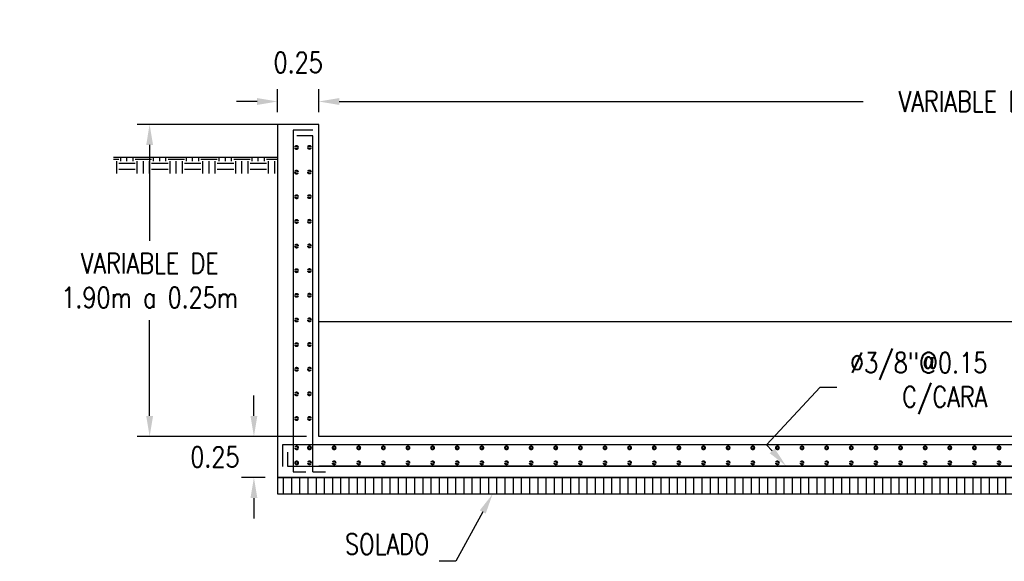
# Model space of a CAD drawing. Header units: metres. Extents: x 719936 to 720643, y 9143565 to 9144018.
# Tile 46 of 56: x 720577.23 to 720583.22, y 9143920.05 to 9143923.35. Entities that reach past the tile are written whole.
import ezdxf
from ezdxf import colors
from ezdxf.entities.mleader import LeaderData, LeaderLine
from ezdxf.math import Vec2, Vec3

# ---------------------------------------------------------------- set-up
doc = ezdxf.new("R2010")
doc.units = ezdxf.units.M
for name, color, linetype in [('2MURO', 2, 'Continuous'), ('AIR.A3_NOTAS', 7, 'Continuous'), ('Layer1 (.05)', 8, 'Continuous'), ('Layer2 (.10)', 1, 'Continuous'), ('TEXTOS', 7, 'Continuous')]:
    doc.layers.add(name, color=color, linetype=linetype)
doc.layers.add('punto 01', color=4, linetype='Continuous', lineweight=5)
doc.styles.add('AIR-Simplex.(0.80)', font='simplex.shx', dxfattribs={"width": 0.8})
doc.dimstyles.new('AIR-100 (A3)_HORIZ', dxfattribs={"dimscale": 0.1, "dimtxt": 1.25, "dimasz": 1.25, "dimexe": 0.75, "dimexo": 0.75, "dimgap": 0.75, "dimtad": 0, "dimtih": 1, "dimtoh": 1, "dimzin": 1, "dimdsep": 46, "dimtxsty": 'AIR-Simplex.(0.80)', "dimcen": 0.75, "dimdle": 1.5, "dimclrd": 1, "dimclre": 1, "dimclrt": 7, "dimadec": 0, "dimazin": 0, "dimtfac": 1, "dimtofl": 0, "dimtmove": 2, "dimatfit": 3, "dimfxl": 1.5, "dimtolj": 1, "dimtzin": 1, "dimarcsym": 0})

# ---------------------------------------------------------------- blocks, each defined once
blk = doc.blocks.new('*U249')
at = {"layer": 'punto 01', "color": 2, "const_width": 0.0125}
blk.add_lwpolyline([(0.0088, 0, 1), (-0.0088, 0, 1)], format="xyb", close=True, dxfattribs=at)
blk = doc.blocks.new('*U250')
at = {"layer": '2MURO', "color": 0, "linetype": 'ByBlock', "lineweight": -2, "transparency": 16777216}
for p in [(0, 1.65), (0, 1.5), (0, 1.35), (0, 1.2), (0, 1.05), (0, 0.9), (0, 0.75), (0, 0.6), (0, 0.45), (0, 0.3), (0, 0.15), (0, 0)]:
    blk.add_blockref('*U249', p, dxfattribs=at)
blk = doc.blocks.new('*U252')
at = {"layer": 'punto 01', "color": 2, "const_width": 0.0125}
blk.add_lwpolyline([(0.0088, 0, 1), (-0.0088, 0, 1)], format="xyb", close=True, dxfattribs=at)
blk = doc.blocks.new('*U251')
at = {"layer": '2MURO', "color": 0, "linetype": 'ByBlock', "lineweight": -2, "transparency": 16777216}
for p in [(0, 1.65), (0, 1.5), (0, 1.35), (0, 1.2), (0, 1.05), (0, 0.9), (0, 0.75), (0, 0.6), (0, 0.45), (0, 0.3), (0, 0.15), (0, 0)]:
    blk.add_blockref('*U252', p, dxfattribs=at)
blk = doc.blocks.new('*U254')
at = {"layer": 'punto 01', "color": 2, "const_width": 0.0125}
blk.add_lwpolyline([(0.0088, 0, 1), (-0.0088, 0, 1)], format="xyb", close=True, dxfattribs=at)
blk = doc.blocks.new('*U253')
at = {"layer": '2MURO', "color": 0, "linetype": 'ByBlock', "lineweight": -2, "transparency": 16777216}
blk.add_blockref('*U254', (0, 0), dxfattribs=at)
blk = doc.blocks.new('*U256')
at = {"layer": 'punto 01', "color": 2, "const_width": 0.0125}
blk.add_lwpolyline([(0.0088, 0, 1), (-0.0088, 0, 1)], format="xyb", close=True, dxfattribs=at)
blk = doc.blocks.new('*U255')
at = {"layer": '2MURO', "color": 0, "linetype": 'ByBlock', "lineweight": -2, "transparency": 16777216}
blk.add_blockref('*U256', (0, 0), dxfattribs=at)
blk = doc.blocks.new('*U522')
at = {"layer": 'punto 01', "color": 2, "const_width": 0.0125}
blk.add_lwpolyline([(0.0088, 0, 1), (-0.0088, 0, 1)], format="xyb", close=True, dxfattribs=at)
blk = doc.blocks.new('*U257')
at = {"layer": '2MURO', "color": 0, "linetype": 'ByBlock', "lineweight": -2, "transparency": 16777216}
blk.add_blockref('*U522', (0, 0), dxfattribs=at)
blk = doc.blocks.new('*U524')
at = {"layer": 'punto 01', "color": 2, "const_width": 0.0125}
blk.add_lwpolyline([(0.0088, 0, 1), (-0.0088, 0, 1)], format="xyb", close=True, dxfattribs=at)
blk = doc.blocks.new('*U523')
at = {"layer": '2MURO', "color": 0, "linetype": 'ByBlock', "lineweight": -2, "transparency": 16777216}
blk.add_blockref('*U524', (0, 0), dxfattribs=at)
blk = doc.blocks.new('*D566')
at = {"layer": 'Defpoints', "color": 0, "transparency": 16777216}
for p in [(720579.048, 9143922.8506), (720578.798, 9143922.7114), (720579.048, 9143922.7114)]:
    blk.add_point(p, dxfattribs=at)
at = {"layer": 'Layer1 (.05)', "color": 1, "lineweight": -2, "transparency": 16777216}
for p, q in [((720578.798, 9143922.7864), (720578.798, 9143922.9256)), ((720579.048, 9143922.7864), (720579.048, 9143922.9256)), ((720578.673, 9143922.8506), (720578.548, 9143922.8506)), ((720579.173, 9143922.8506), (720579.298, 9143922.8506))]:
    blk.add_line(p, q, dxfattribs=at)
at = {"layer": 'Layer1 (.05)', "color": 1, "transparency": 16777216}
for points in [[(720578.673, 9143922.8714), (720578.673, 9143922.8297), (720578.798, 9143922.8506)], [(720579.173, 9143922.8714), (720579.173, 9143922.8297), (720579.048, 9143922.8506)]]:
    blk.add_solid(points, dxfattribs=at)
at = {"layer": 'Layer1 (.05)', "color": 7, "transparency": 16777216, "insert": (720578.923, 9143923.0881), "char_height": 0.125, "attachment_point": 5, "style": 'AIR-Simplex.(0.80)'}
blk.add_mtext('\\A1;0.25', dxfattribs=at)
blk = doc.blocks.new('*D567')
at = {"layer": 'Defpoints', "color": 0, "transparency": 16777216}
for p in [(720588.048, 9143922.8506), (720579.048, 9143922.7114), (720588.048, 9143922.7114)]:
    blk.add_point(p, dxfattribs=at)
at = {"layer": 'Layer1 (.05)', "color": 1, "lineweight": -2, "transparency": 16777216}
for p, q in [((720579.048, 9143922.7864), (720579.048, 9143922.9256)), ((720588.048, 9143922.7864), (720588.048, 9143922.9256)), ((720579.173, 9143922.8506), (720582.3635, 9143922.8506)), ((720587.923, 9143922.8506), (720584.7326, 9143922.8506))]:
    blk.add_line(p, q, dxfattribs=at)
at = {"layer": 'Layer1 (.05)', "color": 1, "transparency": 16777216}
for points in [[(720579.173, 9143922.8714), (720579.173, 9143922.8297), (720579.048, 9143922.8506)], [(720587.923, 9143922.8714), (720587.923, 9143922.8297), (720588.048, 9143922.8506)]]:
    blk.add_solid(points, dxfattribs=at)
at = {"layer": 'Layer1 (.05)', "color": 7, "transparency": 16777216, "insert": (720583.548, 9143922.8506), "char_height": 0.125, "attachment_point": 5, "style": 'AIR-Simplex.(0.80)'}
blk.add_mtext('\\A1;VARIABLE DE 8.00 A 12.00m', dxfattribs=at)
blk = doc.blocks.new('*D569')
at = {"layer": 'Defpoints', "color": 0, "transparency": 16777216}
for p in [(720579.048, 9143922.7114), (720578.0184, 9143920.8114), (720579.048, 9143920.8114)]:
    blk.add_point(p, dxfattribs=at)
at = {"layer": 'Layer1 (.05)', "color": 1, "lineweight": -2, "transparency": 16777216}
for p, q in [((720578.973, 9143922.7114), (720577.9434, 9143922.7114)), ((720578.0184, 9143922.5864), (720578.0184, 9143922.003)), ((720578.0184, 9143920.9364), (720578.0184, 9143921.5197)), ((720578.973, 9143920.8114), (720577.9434, 9143920.8114))]:
    blk.add_line(p, q, dxfattribs=at)
at = {"layer": 'Layer1 (.05)', "color": 1, "transparency": 16777216}
for points in [[(720577.9976, 9143922.5864), (720578.0392, 9143922.5864), (720578.0184, 9143922.7114)], [(720577.9976, 9143920.9364), (720578.0392, 9143920.9364), (720578.0184, 9143920.8114)]]:
    blk.add_solid(points, dxfattribs=at)
at = {"layer": 'Layer1 (.05)', "color": 7, "transparency": 16777216, "insert": (720578.0184, 9143921.7614), "char_height": 0.125, "width": 1.58284, "attachment_point": 5, "style": 'AIR-Simplex.(0.80)'}
blk.add_mtext('\\A1;VARIABLE DE \\P1.90m a 0.25m', dxfattribs=at)
blk = doc.blocks.new('*D570')
at = {"layer": 'Defpoints', "color": 0, "transparency": 16777216}
for p in [(720578.798, 9143920.8114), (720578.6535, 9143920.5614), (720578.798, 9143920.5614)]:
    blk.add_point(p, dxfattribs=at)
at = {"layer": 'Layer1 (.05)', "color": 1, "lineweight": -2, "transparency": 16777216}
for p, q in [((720578.6535, 9143920.9364), (720578.6535, 9143921.0614)), ((720578.723, 9143920.8114), (720578.5785, 9143920.8114)), ((720578.723, 9143920.5614), (720578.5785, 9143920.5614)), ((720578.6535, 9143920.4364), (720578.6535, 9143920.3114))]:
    blk.add_line(p, q, dxfattribs=at)
at = {"layer": 'Layer1 (.05)', "color": 1, "transparency": 16777216}
for points in [[(720578.6327, 9143920.9364), (720578.6743, 9143920.9364), (720578.6535, 9143920.8114)], [(720578.6327, 9143920.4364), (720578.6743, 9143920.4364), (720578.6535, 9143920.5614)]]:
    blk.add_solid(points, dxfattribs=at)
at = {"layer": 'Layer1 (.05)', "color": 7, "transparency": 16777216, "insert": (720578.416, 9143920.6864), "char_height": 0.125, "attachment_point": 5, "style": 'AIR-Simplex.(0.80)'}
blk.add_mtext('\\A1;0.25', dxfattribs=at)
blk = doc.blocks.new('*U530')
at = {"layer": 'punto 01', "color": 2, "const_width": 0.0125}
blk.add_lwpolyline([(0.0088, 0, 1), (-0.0088, 0, 1)], format="xyb", close=True, dxfattribs=at)
blk = doc.blocks.new('*U529')
at = {"layer": '2MURO', "color": 0, "linetype": 'ByBlock', "lineweight": -2, "transparency": 16777216}
blk.add_blockref('*U530', (0, 0), dxfattribs=at)
blk = doc.blocks.new('*U532')
at = {"layer": 'punto 01', "color": 2, "const_width": 0.0125}
blk.add_lwpolyline([(0.0088, 0, 1), (-0.0088, 0, 1)], format="xyb", close=True, dxfattribs=at)
blk = doc.blocks.new('*U531')
at = {"layer": '2MURO', "color": 0, "linetype": 'ByBlock', "lineweight": -2, "transparency": 16777216}
blk.add_blockref('*U532', (0, 0), dxfattribs=at)
blk = doc.blocks.new('*U534')
at = {"layer": 'punto 01', "color": 2, "const_width": 0.0125}
blk.add_lwpolyline([(0.0088, 0, 1), (-0.0088, 0, 1)], format="xyb", close=True, dxfattribs=at)
blk = doc.blocks.new('*U533')
at = {"layer": '2MURO', "color": 0, "linetype": 'ByBlock', "lineweight": -2, "transparency": 16777216}
blk.add_blockref('*U534', (0, 0), dxfattribs=at)
blk = doc.blocks.new('*U536')
at = {"layer": 'punto 01', "color": 2, "const_width": 0.0125}
blk.add_lwpolyline([(0.0088, 0, 1), (-0.0088, 0, 1)], format="xyb", close=True, dxfattribs=at)
blk = doc.blocks.new('*U535')
at = {"layer": '2MURO', "color": 0, "linetype": 'ByBlock', "lineweight": -2, "transparency": 16777216}
blk.add_blockref('*U536', (0, 0), dxfattribs=at)
blk = doc.blocks.new('*U538')
at = {"layer": 'punto 01', "color": 2, "const_width": 0.0125}
blk.add_lwpolyline([(0.0088, 0, 1), (-0.0088, 0, 1)], format="xyb", close=True, dxfattribs=at)
blk = doc.blocks.new('*U537')
at = {"layer": '2MURO', "color": 0, "linetype": 'ByBlock', "lineweight": -2, "transparency": 16777216}
blk.add_blockref('*U538', (0, 0), dxfattribs=at)
blk = doc.blocks.new('*U540')
at = {"layer": 'punto 01', "color": 2, "const_width": 0.0125}
blk.add_lwpolyline([(0.0088, 0, 1), (-0.0088, 0, 1)], format="xyb", close=True, dxfattribs=at)
blk = doc.blocks.new('*U539')
at = {"layer": '2MURO', "color": 0, "linetype": 'ByBlock', "lineweight": -2, "transparency": 16777216}
blk.add_blockref('*U540', (0, 0), dxfattribs=at)
blk = doc.blocks.new('*U542')
at = {"layer": 'punto 01', "color": 2, "const_width": 0.0125}
blk.add_lwpolyline([(0.0088, 0, 1), (-0.0088, 0, 1)], format="xyb", close=True, dxfattribs=at)
blk = doc.blocks.new('*U541')
at = {"layer": '2MURO', "color": 0, "linetype": 'ByBlock', "lineweight": -2, "transparency": 16777216}
blk.add_blockref('*U542', (0, 0), dxfattribs=at)
blk = doc.blocks.new('*U544')
at = {"layer": 'punto 01', "color": 2, "const_width": 0.0125}
blk.add_lwpolyline([(0.0088, 0, 1), (-0.0088, 0, 1)], format="xyb", close=True, dxfattribs=at)
blk = doc.blocks.new('*U543')
at = {"layer": '2MURO', "color": 0, "linetype": 'ByBlock', "lineweight": -2, "transparency": 16777216}
blk.add_blockref('*U544', (0, 0), dxfattribs=at)
blk = doc.blocks.new('*U546')
at = {"layer": 'punto 01', "color": 2, "const_width": 0.0125}
blk.add_lwpolyline([(0.0088, 0, 1), (-0.0088, 0, 1)], format="xyb", close=True, dxfattribs=at)
blk = doc.blocks.new('*U545')
at = {"layer": '2MURO', "color": 0, "linetype": 'ByBlock', "lineweight": -2, "transparency": 16777216}
blk.add_blockref('*U546', (0, 0), dxfattribs=at)
blk = doc.blocks.new('*U548')
at = {"layer": 'punto 01', "color": 2, "const_width": 0.0125}
blk.add_lwpolyline([(0.0088, 0, 1), (-0.0088, 0, 1)], format="xyb", close=True, dxfattribs=at)
blk = doc.blocks.new('*U547')
at = {"layer": '2MURO', "color": 0, "linetype": 'ByBlock', "lineweight": -2, "transparency": 16777216}
blk.add_blockref('*U548', (0, 0), dxfattribs=at)
blk = doc.blocks.new('*U550')
at = {"layer": 'punto 01', "color": 2, "const_width": 0.0125}
blk.add_lwpolyline([(0.0088, 0, 1), (-0.0088, 0, 1)], format="xyb", close=True, dxfattribs=at)
blk = doc.blocks.new('*U549')
at = {"layer": '2MURO', "color": 0, "linetype": 'ByBlock', "lineweight": -2, "transparency": 16777216}
blk.add_blockref('*U550', (0, 0), dxfattribs=at)
blk = doc.blocks.new('*U552')
at = {"layer": 'punto 01', "color": 2, "const_width": 0.0125}
blk.add_lwpolyline([(0.0088, 0, 1), (-0.0088, 0, 1)], format="xyb", close=True, dxfattribs=at)
blk = doc.blocks.new('*U551')
at = {"layer": '2MURO', "color": 0, "linetype": 'ByBlock', "lineweight": -2, "transparency": 16777216}
blk.add_blockref('*U552', (0, 0), dxfattribs=at)
blk = doc.blocks.new('*U554')
at = {"layer": 'punto 01', "color": 2, "const_width": 0.0125}
blk.add_lwpolyline([(0.0088, 0, 1), (-0.0088, 0, 1)], format="xyb", close=True, dxfattribs=at)
blk = doc.blocks.new('*U553')
at = {"layer": '2MURO', "color": 0, "linetype": 'ByBlock', "lineweight": -2, "transparency": 16777216}
blk.add_blockref('*U554', (0, 0), dxfattribs=at)
blk = doc.blocks.new('*U556')
at = {"layer": 'punto 01', "color": 2, "const_width": 0.0125}
blk.add_lwpolyline([(0.0088, 0, 1), (-0.0088, 0, 1)], format="xyb", close=True, dxfattribs=at)
blk = doc.blocks.new('*U555')
at = {"layer": '2MURO', "color": 0, "linetype": 'ByBlock', "lineweight": -2, "transparency": 16777216}
blk.add_blockref('*U556', (0, 0), dxfattribs=at)
blk = doc.blocks.new('*U558')
at = {"layer": 'punto 01', "color": 2, "const_width": 0.0125}
blk.add_lwpolyline([(0.0088, 0, 1), (-0.0088, 0, 1)], format="xyb", close=True, dxfattribs=at)
blk = doc.blocks.new('*U557')
at = {"layer": '2MURO', "color": 0, "linetype": 'ByBlock', "lineweight": -2, "transparency": 16777216}
blk.add_blockref('*U558', (0, 0), dxfattribs=at)
blk = doc.blocks.new('*U560')
at = {"layer": 'punto 01', "color": 2, "const_width": 0.0125}
blk.add_lwpolyline([(0.0088, 0, 1), (-0.0088, 0, 1)], format="xyb", close=True, dxfattribs=at)
blk = doc.blocks.new('*U559')
at = {"layer": '2MURO', "color": 0, "linetype": 'ByBlock', "lineweight": -2, "transparency": 16777216}
blk.add_blockref('*U560', (0, 0), dxfattribs=at)
blk = doc.blocks.new('*U345')
at = {"layer": 'punto 01', "color": 2, "const_width": 0.0125}
blk.add_lwpolyline([(0.0088, 0, 1), (-0.0088, 0, 1)], format="xyb", close=True, dxfattribs=at)
blk = doc.blocks.new('*U344')
at = {"layer": '2MURO', "color": 0, "linetype": 'ByBlock', "lineweight": -2, "transparency": 16777216}
blk.add_blockref('*U345', (0, 0), dxfattribs=at)
blk = doc.blocks.new('*U347')
at = {"layer": 'punto 01', "color": 2, "const_width": 0.0125}
blk.add_lwpolyline([(0.0088, 0, 1), (-0.0088, 0, 1)], format="xyb", close=True, dxfattribs=at)
blk = doc.blocks.new('*U346')
at = {"layer": '2MURO', "color": 0, "linetype": 'ByBlock', "lineweight": -2, "transparency": 16777216}
blk.add_blockref('*U347', (0, 0), dxfattribs=at)
blk = doc.blocks.new('*U349')
at = {"layer": 'punto 01', "color": 2, "const_width": 0.0125}
blk.add_lwpolyline([(0.0088, 0, 1), (-0.0088, 0, 1)], format="xyb", close=True, dxfattribs=at)
blk = doc.blocks.new('*U348')
at = {"layer": '2MURO', "color": 0, "linetype": 'ByBlock', "lineweight": -2, "transparency": 16777216}
blk.add_blockref('*U349', (0, 0), dxfattribs=at)
blk = doc.blocks.new('*U351')
at = {"layer": 'punto 01', "color": 2, "const_width": 0.0125}
blk.add_lwpolyline([(0.0088, 0, 1), (-0.0088, 0, 1)], format="xyb", close=True, dxfattribs=at)
blk = doc.blocks.new('*U350')
at = {"layer": '2MURO', "color": 0, "linetype": 'ByBlock', "lineweight": -2, "transparency": 16777216}
blk.add_blockref('*U351', (0, 0), dxfattribs=at)
blk = doc.blocks.new('*U353')
at = {"layer": 'punto 01', "color": 2, "const_width": 0.0125}
blk.add_lwpolyline([(0.0088, 0, 1), (-0.0088, 0, 1)], format="xyb", close=True, dxfattribs=at)
blk = doc.blocks.new('*U352')
at = {"layer": '2MURO', "color": 0, "linetype": 'ByBlock', "lineweight": -2, "transparency": 16777216}
blk.add_blockref('*U353', (0, 0), dxfattribs=at)
blk = doc.blocks.new('*U355')
at = {"layer": 'punto 01', "color": 2, "const_width": 0.0125}
blk.add_lwpolyline([(0.0088, 0, 1), (-0.0088, 0, 1)], format="xyb", close=True, dxfattribs=at)
blk = doc.blocks.new('*U354')
at = {"layer": '2MURO', "color": 0, "linetype": 'ByBlock', "lineweight": -2, "transparency": 16777216}
blk.add_blockref('*U355', (0, 0), dxfattribs=at)
blk = doc.blocks.new('*U357')
at = {"layer": 'punto 01', "color": 2, "const_width": 0.0125}
blk.add_lwpolyline([(0.0088, 0, 1), (-0.0088, 0, 1)], format="xyb", close=True, dxfattribs=at)
blk = doc.blocks.new('*U356')
at = {"layer": '2MURO', "color": 0, "linetype": 'ByBlock', "lineweight": -2, "transparency": 16777216}
blk.add_blockref('*U357', (0, 0), dxfattribs=at)
blk = doc.blocks.new('*U359')
at = {"layer": 'punto 01', "color": 2, "const_width": 0.0125}
blk.add_lwpolyline([(0.0088, 0, 1), (-0.0088, 0, 1)], format="xyb", close=True, dxfattribs=at)
blk = doc.blocks.new('*U358')
at = {"layer": '2MURO', "color": 0, "linetype": 'ByBlock', "lineweight": -2, "transparency": 16777216}
blk.add_blockref('*U359', (0, 0), dxfattribs=at)
blk = doc.blocks.new('*U361')
at = {"layer": 'punto 01', "color": 2, "const_width": 0.0125}
blk.add_lwpolyline([(0.0088, 0, 1), (-0.0088, 0, 1)], format="xyb", close=True, dxfattribs=at)
blk = doc.blocks.new('*U360')
at = {"layer": '2MURO', "color": 0, "linetype": 'ByBlock', "lineweight": -2, "transparency": 16777216}
blk.add_blockref('*U361', (0, 0), dxfattribs=at)
blk = doc.blocks.new('*U363')
at = {"layer": 'punto 01', "color": 2, "const_width": 0.0125}
blk.add_lwpolyline([(0.0088, 0, 1), (-0.0088, 0, 1)], format="xyb", close=True, dxfattribs=at)
blk = doc.blocks.new('*U362')
at = {"layer": '2MURO', "color": 0, "linetype": 'ByBlock', "lineweight": -2, "transparency": 16777216}
blk.add_blockref('*U363', (0, 0), dxfattribs=at)
blk = doc.blocks.new('*U365')
at = {"layer": 'punto 01', "color": 2, "const_width": 0.0125}
blk.add_lwpolyline([(0.0088, 0, 1), (-0.0088, 0, 1)], format="xyb", close=True, dxfattribs=at)
blk = doc.blocks.new('*U364')
at = {"layer": '2MURO', "color": 0, "linetype": 'ByBlock', "lineweight": -2, "transparency": 16777216}
blk.add_blockref('*U365', (0, 0), dxfattribs=at)
blk = doc.blocks.new('*U367')
at = {"layer": 'punto 01', "color": 2, "const_width": 0.0125}
blk.add_lwpolyline([(0.0088, 0, 1), (-0.0088, 0, 1)], format="xyb", close=True, dxfattribs=at)
blk = doc.blocks.new('*U366')
at = {"layer": '2MURO', "color": 0, "linetype": 'ByBlock', "lineweight": -2, "transparency": 16777216}
blk.add_blockref('*U367', (0, 0), dxfattribs=at)
blk = doc.blocks.new('*U369')
at = {"layer": 'punto 01', "color": 2, "const_width": 0.0125}
blk.add_lwpolyline([(0.0088, 0, 1), (-0.0088, 0, 1)], format="xyb", close=True, dxfattribs=at)
blk = doc.blocks.new('*U368')
at = {"layer": '2MURO', "color": 0, "linetype": 'ByBlock', "lineweight": -2, "transparency": 16777216}
blk.add_blockref('*U369', (0, 0), dxfattribs=at)
blk = doc.blocks.new('*U371')
at = {"layer": 'punto 01', "color": 2, "const_width": 0.0125}
blk.add_lwpolyline([(0.0088, 0, 1), (-0.0088, 0, 1)], format="xyb", close=True, dxfattribs=at)
blk = doc.blocks.new('*U370')
at = {"layer": '2MURO', "color": 0, "linetype": 'ByBlock', "lineweight": -2, "transparency": 16777216}
blk.add_blockref('*U371', (0, 0), dxfattribs=at)
blk = doc.blocks.new('*U373')
at = {"layer": 'punto 01', "color": 2, "const_width": 0.0125}
blk.add_lwpolyline([(0.0088, 0, 1), (-0.0088, 0, 1)], format="xyb", close=True, dxfattribs=at)
blk = doc.blocks.new('*U372')
at = {"layer": '2MURO', "color": 0, "linetype": 'ByBlock', "lineweight": -2, "transparency": 16777216}
blk.add_blockref('*U373', (0, 0), dxfattribs=at)
blk = doc.blocks.new('*U493')
at = {"layer": 'punto 01', "color": 2, "const_width": 0.0125}
blk.add_lwpolyline([(0.0088, 0, 1), (-0.0088, 0, 1)], format="xyb", close=True, dxfattribs=at)
blk = doc.blocks.new('*U492')
at = {"layer": '2MURO', "color": 0, "linetype": 'ByBlock', "lineweight": -2, "transparency": 16777216}
blk.add_blockref('*U493', (0, 0), dxfattribs=at)
blk = doc.blocks.new('*U495')
at = {"layer": 'punto 01', "color": 2, "const_width": 0.0125}
blk.add_lwpolyline([(0.0088, 0, 1), (-0.0088, 0, 1)], format="xyb", close=True, dxfattribs=at)
blk = doc.blocks.new('*U494')
at = {"layer": '2MURO', "color": 0, "linetype": 'ByBlock', "lineweight": -2, "transparency": 16777216}
blk.add_blockref('*U495', (0, 0), dxfattribs=at)
blk = doc.blocks.new('*U497')
at = {"layer": 'punto 01', "color": 2, "const_width": 0.0125}
blk.add_lwpolyline([(0.0088, 0, 1), (-0.0088, 0, 1)], format="xyb", close=True, dxfattribs=at)
blk = doc.blocks.new('*U496')
at = {"layer": '2MURO', "color": 0, "linetype": 'ByBlock', "lineweight": -2, "transparency": 16777216}
blk.add_blockref('*U497', (0, 0), dxfattribs=at)
blk = doc.blocks.new('*U499')
at = {"layer": 'punto 01', "color": 2, "const_width": 0.0125}
blk.add_lwpolyline([(0.0088, 0, 1), (-0.0088, 0, 1)], format="xyb", close=True, dxfattribs=at)
blk = doc.blocks.new('*U498')
at = {"layer": '2MURO', "color": 0, "linetype": 'ByBlock', "lineweight": -2, "transparency": 16777216}
blk.add_blockref('*U499', (0, 0), dxfattribs=at)
blk = doc.blocks.new('*U501')
at = {"layer": 'punto 01', "color": 2, "const_width": 0.0125}
blk.add_lwpolyline([(0.0088, 0, 1), (-0.0088, 0, 1)], format="xyb", close=True, dxfattribs=at)
blk = doc.blocks.new('*U500')
at = {"layer": '2MURO', "color": 0, "linetype": 'ByBlock', "lineweight": -2, "transparency": 16777216}
blk.add_blockref('*U501', (0, 0), dxfattribs=at)
blk = doc.blocks.new('*U503')
at = {"layer": 'punto 01', "color": 2, "const_width": 0.0125}
blk.add_lwpolyline([(0.0088, 0, 1), (-0.0088, 0, 1)], format="xyb", close=True, dxfattribs=at)
blk = doc.blocks.new('*U502')
at = {"layer": '2MURO', "color": 0, "linetype": 'ByBlock', "lineweight": -2, "transparency": 16777216}
blk.add_blockref('*U503', (0, 0), dxfattribs=at)
blk = doc.blocks.new('*U505')
at = {"layer": 'punto 01', "color": 2, "const_width": 0.0125}
blk.add_lwpolyline([(0.0088, 0, 1), (-0.0088, 0, 1)], format="xyb", close=True, dxfattribs=at)
blk = doc.blocks.new('*U504')
at = {"layer": '2MURO', "color": 0, "linetype": 'ByBlock', "lineweight": -2, "transparency": 16777216}
blk.add_blockref('*U505', (0, 0), dxfattribs=at)
blk = doc.blocks.new('*U507')
at = {"layer": 'punto 01', "color": 2, "const_width": 0.0125}
blk.add_lwpolyline([(0.0088, 0, 1), (-0.0088, 0, 1)], format="xyb", close=True, dxfattribs=at)
blk = doc.blocks.new('*U506')
at = {"layer": '2MURO', "color": 0, "linetype": 'ByBlock', "lineweight": -2, "transparency": 16777216}
blk.add_blockref('*U507', (0, 0), dxfattribs=at)
blk = doc.blocks.new('*U509')
at = {"layer": 'punto 01', "color": 2, "const_width": 0.0125}
blk.add_lwpolyline([(0.0088, 0, 1), (-0.0088, 0, 1)], format="xyb", close=True, dxfattribs=at)
blk = doc.blocks.new('*U508')
at = {"layer": '2MURO', "color": 0, "linetype": 'ByBlock', "lineweight": -2, "transparency": 16777216}
blk.add_blockref('*U509', (0, 0), dxfattribs=at)
blk = doc.blocks.new('*U511')
at = {"layer": 'punto 01', "color": 2, "const_width": 0.0125}
blk.add_lwpolyline([(0.0088, 0, 1), (-0.0088, 0, 1)], format="xyb", close=True, dxfattribs=at)
blk = doc.blocks.new('*U510')
at = {"layer": '2MURO', "color": 0, "linetype": 'ByBlock', "lineweight": -2, "transparency": 16777216}
blk.add_blockref('*U511', (0, 0), dxfattribs=at)
blk = doc.blocks.new('*U513')
at = {"layer": 'punto 01', "color": 2, "const_width": 0.0125}
blk.add_lwpolyline([(0.0088, 0, 1), (-0.0088, 0, 1)], format="xyb", close=True, dxfattribs=at)
blk = doc.blocks.new('*U512')
at = {"layer": '2MURO', "color": 0, "linetype": 'ByBlock', "lineweight": -2, "transparency": 16777216}
blk.add_blockref('*U513', (0, 0), dxfattribs=at)
blk = doc.blocks.new('*U515')
at = {"layer": 'punto 01', "color": 2, "const_width": 0.0125}
blk.add_lwpolyline([(0.0088, 0, 1), (-0.0088, 0, 1)], format="xyb", close=True, dxfattribs=at)
blk = doc.blocks.new('*U514')
at = {"layer": '2MURO', "color": 0, "linetype": 'ByBlock', "lineweight": -2, "transparency": 16777216}
blk.add_blockref('*U515', (0, 0), dxfattribs=at)
blk = doc.blocks.new('*U517')
at = {"layer": 'punto 01', "color": 2, "const_width": 0.0125}
blk.add_lwpolyline([(0.0088, 0, 1), (-0.0088, 0, 1)], format="xyb", close=True, dxfattribs=at)
blk = doc.blocks.new('*U516')
at = {"layer": '2MURO', "color": 0, "linetype": 'ByBlock', "lineweight": -2, "transparency": 16777216}
blk.add_blockref('*U517', (0, 0), dxfattribs=at)
blk = doc.blocks.new('*U519')
at = {"layer": 'punto 01', "color": 2, "const_width": 0.0125}
blk.add_lwpolyline([(0.0088, 0, 1), (-0.0088, 0, 1)], format="xyb", close=True, dxfattribs=at)
blk = doc.blocks.new('*U518')
at = {"layer": '2MURO', "color": 0, "linetype": 'ByBlock', "lineweight": -2, "transparency": 16777216}
blk.add_blockref('*U519', (0, 0), dxfattribs=at)
blk = doc.blocks.new('*U521')
at = {"layer": 'punto 01', "color": 2, "const_width": 0.0125}
blk.add_lwpolyline([(0.0088, 0, 1), (-0.0088, 0, 1)], format="xyb", close=True, dxfattribs=at)
blk = doc.blocks.new('*U520')
at = {"layer": '2MURO', "color": 0, "linetype": 'ByBlock', "lineweight": -2, "transparency": 16777216}
blk.add_blockref('*U521', (0, 0), dxfattribs=at)
blk = doc.blocks.new('*U375')
at = {"layer": 'punto 01', "color": 2, "const_width": 0.0125}
blk.add_lwpolyline([(0.0088, 0, 1), (-0.0088, 0, 1)], format="xyb", close=True, dxfattribs=at)
blk = doc.blocks.new('*U374')
at = {"layer": '2MURO', "color": 0, "linetype": 'ByBlock', "lineweight": -2, "transparency": 16777216}
blk.add_blockref('*U375', (0, 0), dxfattribs=at)
blk = doc.blocks.new('*U377')
at = {"layer": 'punto 01', "color": 2, "const_width": 0.0125}
blk.add_lwpolyline([(0.0088, 0, 1), (-0.0088, 0, 1)], format="xyb", close=True, dxfattribs=at)
blk = doc.blocks.new('*U376')
at = {"layer": '2MURO', "color": 0, "linetype": 'ByBlock', "lineweight": -2, "transparency": 16777216}
blk.add_blockref('*U377', (0, 0), dxfattribs=at)
blk = doc.blocks.new('*U379')
at = {"layer": 'punto 01', "color": 2, "const_width": 0.0125}
blk.add_lwpolyline([(0.0088, 0, 1), (-0.0088, 0, 1)], format="xyb", close=True, dxfattribs=at)
blk = doc.blocks.new('*U378')
at = {"layer": '2MURO', "color": 0, "linetype": 'ByBlock', "lineweight": -2, "transparency": 16777216}
blk.add_blockref('*U379', (0, 0), dxfattribs=at)
blk = doc.blocks.new('*U381')
at = {"layer": 'punto 01', "color": 2, "const_width": 0.0125}
blk.add_lwpolyline([(0.0088, 0, 1), (-0.0088, 0, 1)], format="xyb", close=True, dxfattribs=at)
blk = doc.blocks.new('*U380')
at = {"layer": '2MURO', "color": 0, "linetype": 'ByBlock', "lineweight": -2, "transparency": 16777216}
blk.add_blockref('*U381', (0, 0), dxfattribs=at)
blk = doc.blocks.new('*U383')
at = {"layer": 'punto 01', "color": 2, "const_width": 0.0125}
blk.add_lwpolyline([(0.0088, 0, 1), (-0.0088, 0, 1)], format="xyb", close=True, dxfattribs=at)
blk = doc.blocks.new('*U382')
at = {"layer": '2MURO', "color": 0, "linetype": 'ByBlock', "lineweight": -2, "transparency": 16777216}
blk.add_blockref('*U383', (0, 0), dxfattribs=at)
blk = doc.blocks.new('*U385')
at = {"layer": 'punto 01', "color": 2, "const_width": 0.0125}
blk.add_lwpolyline([(0.0088, 0, 1), (-0.0088, 0, 1)], format="xyb", close=True, dxfattribs=at)
blk = doc.blocks.new('*U384')
at = {"layer": '2MURO', "color": 0, "linetype": 'ByBlock', "lineweight": -2, "transparency": 16777216}
blk.add_blockref('*U385', (0, 0), dxfattribs=at)
blk = doc.blocks.new('*U387')
at = {"layer": 'punto 01', "color": 2, "const_width": 0.0125}
blk.add_lwpolyline([(0.0088, 0, 1), (-0.0088, 0, 1)], format="xyb", close=True, dxfattribs=at)
blk = doc.blocks.new('*U386')
at = {"layer": '2MURO', "color": 0, "linetype": 'ByBlock', "lineweight": -2, "transparency": 16777216}
blk.add_blockref('*U387', (0, 0), dxfattribs=at)
blk = doc.blocks.new('*U389')
at = {"layer": 'punto 01', "color": 2, "const_width": 0.0125}
blk.add_lwpolyline([(0.0088, 0, 1), (-0.0088, 0, 1)], format="xyb", close=True, dxfattribs=at)
blk = doc.blocks.new('*U388')
at = {"layer": '2MURO', "color": 0, "linetype": 'ByBlock', "lineweight": -2, "transparency": 16777216}
blk.add_blockref('*U389', (0, 0), dxfattribs=at)
blk = doc.blocks.new('*U391')
at = {"layer": 'punto 01', "color": 2, "const_width": 0.0125}
blk.add_lwpolyline([(0.0088, 0, 1), (-0.0088, 0, 1)], format="xyb", close=True, dxfattribs=at)
blk = doc.blocks.new('*U390')
at = {"layer": '2MURO', "color": 0, "linetype": 'ByBlock', "lineweight": -2, "transparency": 16777216}
blk.add_blockref('*U391', (0, 0), dxfattribs=at)
blk = doc.blocks.new('*U393')
at = {"layer": 'punto 01', "color": 2, "const_width": 0.0125}
blk.add_lwpolyline([(0.0088, 0, 1), (-0.0088, 0, 1)], format="xyb", close=True, dxfattribs=at)
blk = doc.blocks.new('*U392')
at = {"layer": '2MURO', "color": 0, "linetype": 'ByBlock', "lineweight": -2, "transparency": 16777216}
blk.add_blockref('*U393', (0, 0), dxfattribs=at)

msp = doc.modelspace()

# ---------------------------------------------------------------- hatches: boundary and pattern name
at = {"layer": 'Layer1 (.05)'}
h = msp.add_hatch(dxfattribs=at)
h.set_pattern_fill('TIERRA', color=256, scale=0.4)
h.set_pattern_definition([(0, (-30686.86976, 69437.30027), (0.1, 0.1), [0.1, -0.1]), (0, (-30686.86976, 69437.33777), (0.1, 0.1), [0.1, -0.1]), (0, (-30686.86976, 69437.37527), (0.1, 0.1), [0.1, -0.1]), (90, (-30686.85726, 69437.38777), (-0.1, 0.1), [0.1, -0.1]), (90, (-30686.81976, 69437.38777), (-0.1, 0.1), [0.1, -0.1]), (90, (-30686.78226, 69437.38777), (-0.1, 0.1), [0.1, -0.1])])
h.paths.add_polyline_path([(720578.798, 9143922.4114), (720577.798, 9143922.4114), (720577.798, 9143922.5114), (720578.798, 9143922.5114)])
h = msp.add_hatch(dxfattribs=at)
h.set_pattern_fill('ANSI31', color=256, scale=0.4, angle=45)
h.set_pattern_definition([(90, (720578.8838, 9143920.51045), (-0.05, 0), [])])
h.paths.add_polyline_path([(720588.298, 9143920.5614), (720578.798, 9143920.5614), (720578.798, 9143920.4614), (720588.298, 9143920.4614)])

# ---------------------------------------------------------------- linework, layer by layer
for p, q in [((720578.798, 9143922.7114), (720578.798, 9143920.8114)), ((720579.048, 9143922.7114), (720578.798, 9143922.7114)), ((720579.048, 9143920.8114), (720579.048, 9143922.7114)), ((720577.798, 9143922.5114), (720578.798, 9143922.5114)), ((720578.798, 9143920.8114), (720578.798, 9143920.5614)), ((720588.048, 9143920.8114), (720579.048, 9143920.8114)), ((720578.798, 9143920.5614), (720579.048, 9143920.5614)), ((720579.048, 9143920.5614), (720588.048, 9143920.5614))]:
    msp.add_line(p, q, dxfattribs=at)
msp.add_lwpolyline([(720588.298, 9143920.5614), (720578.798, 9143920.5614), (720578.798, 9143920.4614), (720588.298, 9143920.4614)], close=True, dxfattribs=at)
at = {"layer": 'Layer2 (.10)', "linetype": 'Continuous'}
for p, q in [((720579.013, 9143922.6764), (720578.893, 9143922.6764)), ((720578.893, 9143922.6764), (720578.893, 9143920.5964)), ((720579.013, 9143922.6414), (720578.9144, 9143922.6414)), ((720579.013, 9143920.5964), (720579.013, 9143922.6414)), ((720588.268, 9143920.7614), (720578.828, 9143920.7614)), ((720578.828, 9143920.7614), (720578.828, 9143920.6292)), ((720578.858, 9143920.7164), (720578.858, 9143920.6314)), ((720578.858, 9143920.6314), (720587.048, 9143920.6314)), ((720588.238, 9143920.6314), (720579.048, 9143920.6314)), ((720578.893, 9143920.5964), (720578.9705, 9143920.5964)), ((720579.013, 9143920.5964), (720579.0905, 9143920.5964))]:
    msp.add_line(p, q, dxfattribs=at)
at = {"layer": 'punto 01', "color": 2, "const_width": 0.0125}
for points in [[(720578.9229, 9143920.7421, 1), (720578.9054, 9143920.7421, 1)], [(720578.9832, 9143920.7421, -1), (720579.0007, 9143920.7421, -1)], [(720579.1332, 9143920.7421, -1), (720579.1507, 9143920.7421, -1)], [(720579.2832, 9143920.7421, -1), (720579.3007, 9143920.7421, -1)], [(720579.4332, 9143920.7421, -1), (720579.4507, 9143920.7421, -1)], [(720579.5832, 9143920.7421, -1), (720579.6007, 9143920.7421, -1)], [(720579.7332, 9143920.7421, -1), (720579.7507, 9143920.7421, -1)], [(720579.8832, 9143920.7421, -1), (720579.9007, 9143920.7421, -1)], [(720580.0332, 9143920.7421, -1), (720580.0507, 9143920.7421, -1)], [(720580.1832, 9143920.7421, -1), (720580.2007, 9143920.7421, -1)], [(720580.3332, 9143920.7421, -1), (720580.3507, 9143920.7421, -1)], [(720580.4832, 9143920.7421, -1), (720580.5007, 9143920.7421, -1)], [(720580.6332, 9143920.7421, -1), (720580.6507, 9143920.7421, -1)], [(720580.7832, 9143920.7421, -1), (720580.8007, 9143920.7421, -1)], [(720580.9332, 9143920.7421, -1), (720580.9507, 9143920.7421, -1)], [(720581.0832, 9143920.7421, -1), (720581.1007, 9143920.7421, -1)], [(720581.2332, 9143920.7421, -1), (720581.2507, 9143920.7421, -1)], [(720581.3832, 9143920.7421, -1), (720581.4007, 9143920.7421, -1)], [(720581.5332, 9143920.7421, -1), (720581.5507, 9143920.7421, -1)], [(720581.6832, 9143920.7421, -1), (720581.7007, 9143920.7421, -1)], [(720581.8332, 9143920.7421, -1), (720581.8507, 9143920.7421, -1)], [(720581.9832, 9143920.7421, -1), (720582.0007, 9143920.7421, -1)], [(720582.1332, 9143920.7421, -1), (720582.1507, 9143920.7421, -1)], [(720582.2832, 9143920.7421, -1), (720582.3007, 9143920.7421, -1)], [(720582.4332, 9143920.7421, -1), (720582.4507, 9143920.7421, -1)], [(720582.5832, 9143920.7421, -1), (720582.6007, 9143920.7421, -1)], [(720582.7332, 9143920.7421, -1), (720582.7507, 9143920.7421, -1)], [(720582.8832, 9143920.7421, -1), (720582.9007, 9143920.7421, -1)], [(720583.0332, 9143920.7421, -1), (720583.0507, 9143920.7421, -1)], [(720583.1832, 9143920.7421, -1), (720583.2007, 9143920.7421, -1)], [(720578.9229, 9143920.6507, -1), (720578.9054, 9143920.6507, -1)], [(720578.9832, 9143920.6507, 1), (720579.0007, 9143920.6507, 1)], [(720579.1332, 9143920.6507, 1), (720579.1507, 9143920.6507, 1)], [(720579.2832, 9143920.6507, 1), (720579.3007, 9143920.6507, 1)], [(720579.4332, 9143920.6507, 1), (720579.4507, 9143920.6507, 1)], [(720579.5832, 9143920.6507, 1), (720579.6007, 9143920.6507, 1)], [(720579.7332, 9143920.6507, 1), (720579.7507, 9143920.6507, 1)], [(720579.8832, 9143920.6507, 1), (720579.9007, 9143920.6507, 1)], [(720580.0332, 9143920.6507, 1), (720580.0507, 9143920.6507, 1)], [(720580.1832, 9143920.6507, 1), (720580.2007, 9143920.6507, 1)], [(720580.3332, 9143920.6507, 1), (720580.3507, 9143920.6507, 1)], [(720580.4832, 9143920.6507, 1), (720580.5007, 9143920.6507, 1)], [(720580.6332, 9143920.6507, 1), (720580.6507, 9143920.6507, 1)], [(720580.7832, 9143920.6507, 1), (720580.8007, 9143920.6507, 1)], [(720580.9332, 9143920.6507, 1), (720580.9507, 9143920.6507, 1)], [(720581.0832, 9143920.6507, 1), (720581.1007, 9143920.6507, 1)], [(720581.2332, 9143920.6507, 1), (720581.2507, 9143920.6507, 1)], [(720581.3832, 9143920.6507, 1), (720581.4007, 9143920.6507, 1)], [(720581.5332, 9143920.6507, 1), (720581.5507, 9143920.6507, 1)], [(720581.6832, 9143920.6507, 1), (720581.7007, 9143920.6507, 1)], [(720581.8332, 9143920.6507, 1), (720581.8507, 9143920.6507, 1)], [(720581.9832, 9143920.6507, 1), (720582.0007, 9143920.6507, 1)], [(720582.1332, 9143920.6507, 1), (720582.1507, 9143920.6507, 1)], [(720582.2832, 9143920.6507, 1), (720582.3007, 9143920.6507, 1)], [(720582.4332, 9143920.6507, 1), (720582.4507, 9143920.6507, 1)], [(720582.5832, 9143920.6507, 1), (720582.6007, 9143920.6507, 1)], [(720582.7332, 9143920.6507, 1), (720582.7507, 9143920.6507, 1)], [(720582.8832, 9143920.6507, 1), (720582.9007, 9143920.6507, 1)], [(720583.0332, 9143920.6507, 1), (720583.0507, 9143920.6507, 1)], [(720583.1832, 9143920.6507, 1), (720583.2007, 9143920.6507, 1)]]:
    msp.add_lwpolyline(points, format="xyb", close=True, dxfattribs=at)
at = {"layer": 'TEXTOS', "color": 150, "linetype": 'Continuous', "flags": 128}
msp.add_lwpolyline([(720579.048, 9143921.5114), (720588.048, 9143921.5114)], dxfattribs=at)

# ---------------------------------------------------------------- block references
at = {"layer": '2MURO', "rotation": 180}
for name, p in [('*U251', (720578.9133, 9143922.5704)), ('*U250', (720578.9916, 9143922.5712)), ('*U253', (720578.9919, 9143920.6507)), ('*U529', (720579.1419, 9143920.6507)), ('*U533', (720579.2919, 9143920.6507)), ('*U537', (720579.4419, 9143920.6507)), ('*U541', (720579.5919, 9143920.6507)), ('*U545', (720579.7419, 9143920.6507)), ('*U549', (720579.8919, 9143920.6507)), ('*U553', (720580.0419, 9143920.6507)), ('*U557', (720580.1919, 9143920.6507)), ('*U344', (720580.3419, 9143920.6507)), ('*U348', (720580.4919, 9143920.6507)), ('*U352', (720580.6419, 9143920.6507)), ('*U356', (720580.7919, 9143920.6507)), ('*U360', (720580.9419, 9143920.6507)), ('*U364', (720581.0919, 9143920.6507)), ('*U368', (720581.2419, 9143920.6507)), ('*U372', (720581.3919, 9143920.6507)), ('*U494', (720581.5419, 9143920.6507)), ('*U498', (720581.6919, 9143920.6507)), ('*U502', (720581.8419, 9143920.6507)), ('*U506', (720581.9919, 9143920.6507)), ('*U510', (720582.1419, 9143920.6507)), ('*U514', (720582.2919, 9143920.6507)), ('*U518', (720582.4419, 9143920.6507)), ('*U374', (720582.5919, 9143920.6507)), ('*U378', (720582.7419, 9143920.6507)), ('*U382', (720582.8919, 9143920.6507)), ('*U386', (720583.0419, 9143920.6507)), ('*U390', (720583.1919, 9143920.6507))]:
    msp.add_blockref(name, p, dxfattribs=at)
at = {"layer": '2MURO'}
msp.add_blockref('*U523', (720578.9141, 9143920.7421), dxfattribs=at)
at = {"layer": '2MURO', "xscale": -1}
for name, p in [('*U257', (720578.9919, 9143920.7421)), ('*U531', (720579.1419, 9143920.7421)), ('*U535', (720579.2919, 9143920.7421)), ('*U539', (720579.4419, 9143920.7421)), ('*U543', (720579.5919, 9143920.7421)), ('*U547', (720579.7419, 9143920.7421)), ('*U551', (720579.8919, 9143920.7421)), ('*U555', (720580.0419, 9143920.7421)), ('*U559', (720580.1919, 9143920.7421)), ('*U346', (720580.3419, 9143920.7421)), ('*U350', (720580.4919, 9143920.7421)), ('*U354', (720580.6419, 9143920.7421)), ('*U358', (720580.7919, 9143920.7421)), ('*U362', (720580.9419, 9143920.7421)), ('*U366', (720581.0919, 9143920.7421)), ('*U370', (720581.2419, 9143920.7421)), ('*U492', (720581.3919, 9143920.7421)), ('*U496', (720581.5419, 9143920.7421)), ('*U500', (720581.6919, 9143920.7421)), ('*U504', (720581.8419, 9143920.7421)), ('*U508', (720581.9919, 9143920.7421)), ('*U512', (720582.1419, 9143920.7421)), ('*U516', (720582.2919, 9143920.7421)), ('*U520', (720582.4419, 9143920.7421)), ('*U376', (720582.5919, 9143920.7421)), ('*U380', (720582.7419, 9143920.7421)), ('*U384', (720582.8919, 9143920.7421)), ('*U388', (720583.0419, 9143920.7421)), ('*U392', (720583.1919, 9143920.7421))]:
    msp.add_blockref(name, p, dxfattribs=at)
at = {"layer": '2MURO', "xscale": -1, "rotation": 180}
msp.add_blockref('*U255', (720578.9141, 9143920.6507), dxfattribs=at)

# ---------------------------------------------------------------- dimensions: what is measured, and where the dimension line sits
at = {"layer": 'Layer1 (.05)'}
dim = msp.add_linear_dim(base=(720588.048, 9143922.8506), p1=(720579.048, 9143922.7114), p2=(720588.048, 9143922.7114), text='VARIABLE DE 8.00 A 12.00m', dimstyle='AIR-100 (A3)_HORIZ', dxfattribs=at)
dim.commit()
dim.dimension.update_dxf_attribs({"geometry": '*D567', "text_midpoint": (720583.548, 9143922.8506)})
dim = msp.add_linear_dim(base=(720579.048, 9143922.8506), p1=(720578.798, 9143922.7114), p2=(720579.048, 9143922.7114), dimstyle='AIR-100 (A3)_HORIZ', dxfattribs=at)
dim.commit()
dim.dimension.update_dxf_attribs({"geometry": '*D566', "text_midpoint": (720578.923, 9143923.0881)})
dim = msp.add_linear_dim(base=(720578.0184, 9143920.8114), p1=(720579.048, 9143922.7114), p2=(720579.048, 9143920.8114), angle=90, text='VARIABLE DE \\P1.90m a 0.25m', dimstyle='AIR-100 (A3)_HORIZ', dxfattribs=at)
dim.commit()
dim.dimension.update_dxf_attribs({"geometry": '*D569', "text_midpoint": (720578.0184, 9143921.7614)})
dim = msp.add_linear_dim(base=(720578.6535, 9143920.5614), p1=(720578.798, 9143920.8114), p2=(720578.798, 9143920.5614), angle=90, dimstyle='AIR-100 (A3)_HORIZ', dxfattribs=at)
dim.commit()
dim.dimension.update_dxf_attribs({"geometry": '*D570', "text_midpoint": (720578.416, 9143920.6864)})

# ---------------------------------------------------------------- leaders
at = {"layer": 'AIR.A3_NOTAS'}
ml = msp.add_multileader_mtext('Standard', dxfattribs=at)
ml.set_content('{\\C0;%%C3/8"@0.15\\PC/CARA    }', color=256, style='AIR-Simplex.(0.80)')
ml.set_leader_properties(color=7, linetype='ByLayer', lineweight=-1)
ml.build(insert=Vec2(0, 0))
ml.multileader.update_dxf_attribs({"text_left_attachment_type": 2, "text_right_attachment_type": 2, "dogleg_length": 0.1, "arrow_head_size": 0.125})
ctx = ml.context
ctx.base_point, ctx.char_height, ctx.arrow_head_size, ctx.landing_gap_size, ctx.plane_origin = Vec3(720582.2031, 9143921.1116), 0.125, 0.125, 0.06, Vec3(720581.5478, 9143922.8087)
ctx.left_attachment, ctx.right_attachment, ctx.text_align_type = 2, 2, 2
notes = []
notes.append((ctx, [(1, (1, 1, 0), (720582.1031, 9143921.1116), (1, 0), 0.1, [(0, [(720581.8951, 9143920.6314), (720581.7751, 9143920.7614)], 0, [])])]))
ctx.mtext.insert, ctx.mtext.alignment, ctx.mtext.flow_direction = Vec3(720583.1203, 9143921.3229), 3, 5
ml = msp.add_multileader_mtext('Standard', dxfattribs=at)
ml.set_content('{\\C0;SOLADO\\P  }', color=256, style='AIR-Simplex.(0.80)')
ml.set_leader_properties(color=7, linetype='ByLayer', lineweight=-1)
ml.build(insert=Vec2(0, 0))
ml.multileader.update_dxf_attribs({"text_left_attachment_type": 2, "text_right_attachment_type": 2, "dogleg_length": 0.1, "arrow_head_size": 0.125})
ctx = ml.context
ctx.base_point, ctx.char_height, ctx.arrow_head_size, ctx.landing_gap_size, ctx.plane_origin = Vec3(720579.1007, 9143920.0514), 0.125, 0.125, 0.06, Vec3(720581.0099, 9143921.6156)
ctx.left_attachment, ctx.right_attachment, ctx.text_align_type = 2, 2, 2
notes.append((ctx, [(1, (1, 1, 0), (720579.8826, 9143920.0514), (-1, 0), 0.1, [(0, [(720580.1075, 9143920.4614)], 0, [])])]))
ctx.mtext.insert, ctx.mtext.alignment, ctx.mtext.flow_direction = Vec3(720579.7226, 9143920.2181), 3, 5
for ctx, leaders in notes:
    for number, flags, end, landing, length, lines in leaders:
        leader = LeaderData()
        leader.index, (leader.has_last_leader_line, leader.has_dogleg_vector, leader.attachment_direction) = number, flags
        leader.last_leader_point, leader.dogleg_vector, leader.dogleg_length = Vec3(end), Vec3(landing), length
        for number, points, colour, breaks in lines:
            line = LeaderLine()
            line.index, line.vertices, line.color, line.breaks = number, Vec3.list(points), colors.encode_raw_color(colour), breaks
            leader.lines.append(line)
        ctx.leaders.append(leader)

doc.saveas('drawing.dxf')
